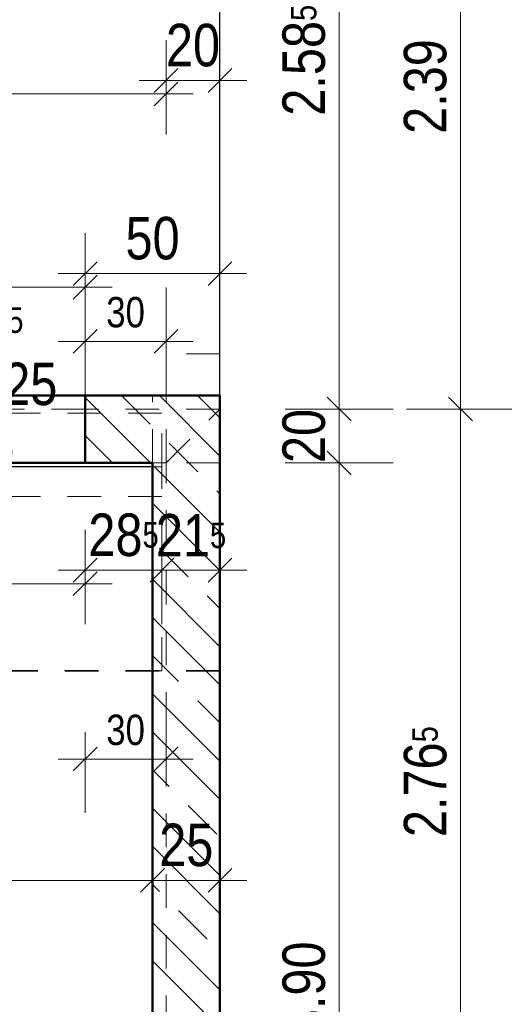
# Model space of a CAD drawing. Header units: millimetres. Extents: x 0 to 102, y -15 to 47.
# Tile 13 of 103: x 12.32 to 14.11, y 14.89 to 18.54. Entities that reach past the tile are written whole.
import ezdxf

# ---------------------------------------------------------------- set-up
doc = ezdxf.new("R2010")
doc.units = ezdxf.units.MM
doc.linetypes.add('HIDDEN', pattern=[0.375, 0.25, -0.125])
doc.layers.add('Achsen', color=7, linetype='Continuous', lineweight=20)
doc.styles.add('Arial Narrow', font='ARIALN.TTF')
doc.dimstyles.new('Arch_Strakon_dimstyle', dxfattribs={"dimtxt": 15.75, "dimasz": 1, "dimexe": 1.25, "dimexo": 0.0625, "dimgap": 1, "dimtad": 0, "dimzin": 12, "dimdsep": 46, "dimtxsty": 'Arial Narrow', "dimblk": 'Arrowhead_Tick', "dimsah": 1, "dimcen": 0, "dimse1": 1, "dimse2": 1, "dimclrd": 6, "dimclrt": 2, "dimazin": 0, "dimtfac": 1, "dimtdec": 4, "dimtmove": 0, "dimatfit": 3, "dimldrblk": 'NONE', "dimfxl": 1, "dimtvp": 1, "dimtolj": 1, "dimtzin": 0, "dimlwd": 13, "dimarcsym": 2})
pattern_1 = [(135, (0, 0), (-0.212132, -0.212132), []), (135, (-0.0707, -0.0707), (-0.212132, -0.212132), []), (135, (-0.14142, -0.14142), (-0.212132, -0.212132), [0.15, -0.1])]

# ---------------------------------------------------------------- blocks, each defined once
blk = doc.blocks.new('Arrowhead_Tick')
at = {"color": 0, "linetype": 'Continuous', "lineweight": -2}
for p, q in [((0, 20), (0, -10)), ((-1, 0), (0, 0)), ((10, 0), (0, 0))]:
    blk.add_line(p, q, dxfattribs=at)
at = {"color": 2, "linetype": 'Continuous', "lineweight": 35}
blk.add_line((4.42, 4.42), (-4.42, -4.42), dxfattribs=at)
blk = doc.blocks.new('*D279')
at = {"layer": 'Achsen', "color": 6, "linetype": 'Continuous', "lineweight": 13}
blk.add_line((12.5681, 16.5), (12.8331, 16.5), dxfattribs=at)
at = {"layer": 'Defpoints', "color": 0}
for p in [(12.5581, 16.8979), (12.8431, 16.8829), (12.8431, 16.5)]:
    blk.add_point(p, dxfattribs=at)
at = {"layer": 'Achsen', "color": 6, "lineweight": 13, "xscale": 0.01, "yscale": 0.01, "zscale": 0.01}
blk.add_blockref('Arrowhead_Tick', (12.8431, 16.5), dxfattribs=at)
at = {"layer": 'Achsen', "color": 6, "lineweight": 13, "xscale": 0.01, "yscale": 0.01, "zscale": 0.01, "rotation": 180}
blk.add_blockref('Arrowhead_Tick', (12.5581, 16.5), dxfattribs=at)
at = {"layer": 'Achsen', "color": 2, "lineweight": 35, "insert": (12.7006, 16.6304), "char_height": 0.1575, "attachment_point": 5, "style": 'Arial Narrow'}
blk.add_mtext('\\A1;28{\\A1;\\H.6x;\\S5;}', dxfattribs=at)
blk = doc.blocks.new('_None')
blk = doc.blocks.new('*D280')
at = {"layer": 'Achsen', "color": 6, "linetype": 'Continuous', "lineweight": 13}
blk.add_line((12.8531, 16.5), (13.0482, 16.5), dxfattribs=at)
at = {"layer": 'Defpoints', "color": 0}
for p in [(13.0582, 17.0979), (12.8431, 16.8829), (13.0582, 16.5)]:
    blk.add_point(p, dxfattribs=at)
at = {"layer": 'Achsen', "color": 6, "lineweight": 13, "xscale": 0.01, "yscale": 0.01, "zscale": 0.01}
blk.add_blockref('Arrowhead_Tick', (13.0582, 16.5), dxfattribs=at)
at = {"layer": 'Achsen', "color": 6, "lineweight": 13, "xscale": 0.01, "yscale": 0.01, "zscale": 0.01, "rotation": 180}
blk.add_blockref('Arrowhead_Tick', (12.8431, 16.5), dxfattribs=at)
at = {"layer": 'Achsen', "color": 2, "lineweight": 35, "insert": (12.9507, 16.6291), "char_height": 0.1575, "attachment_point": 5, "style": 'Arial Narrow'}
blk.add_mtext('\\A1;21{\\A1;\\H.6x;\\S5;}', dxfattribs=at)
blk = doc.blocks.new('*D282')
at = {"layer": 'Achsen', "color": 6, "linetype": 'Continuous', "lineweight": 13}
blk.add_line((13.5, 13.0079), (13.5, 16.8879), dxfattribs=at)
at = {"layer": 'Defpoints', "color": 0}
for p in [(13.0582, 16.8979), (13.5, 16.8979), (13.0582, 12.9979)]:
    blk.add_point(p, dxfattribs=at)
at = {"layer": 'Achsen', "color": 6, "lineweight": 13, "xscale": 0.01, "yscale": 0.01, "zscale": 0.01}
for p, rotation in [((13.5, 16.8979), 89.99999999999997), ((13.5, 12.9979), 270)]:
    blk.add_blockref('Arrowhead_Tick', p, dxfattribs=dict(at, rotation=rotation))
at = {"layer": 'Achsen', "color": 2, "lineweight": 35, "insert": (13.3696, 14.9479), "char_height": 0.1575, "attachment_point": 5, "rotation": 90, "style": 'Arial Narrow'}
blk.add_mtext('\\A1;3.90', dxfattribs=at)
blk = doc.blocks.new('*D283')
at = {"layer": 'Achsen', "color": 6, "linetype": 'Continuous', "lineweight": 13}
blk.add_line((13.5, 16.9079), (13.5, 17.0879), dxfattribs=at)
at = {"layer": 'Defpoints', "color": 0}
for p in [(13.0582, 17.0979), (13.5, 17.0979), (13.0582, 16.8979)]:
    blk.add_point(p, dxfattribs=at)
at = {"layer": 'Achsen', "color": 6, "lineweight": 13, "xscale": 0.01, "yscale": 0.01, "zscale": 0.01}
for p, rotation in [((13.5, 17.0979), 90), ((13.5, 16.8979), 270)]:
    blk.add_blockref('Arrowhead_Tick', p, dxfattribs=dict(at, rotation=rotation))
at = {"layer": 'Achsen', "color": 2, "lineweight": 35, "insert": (13.3696, 16.9979), "char_height": 0.1575, "attachment_point": 5, "rotation": 90, "style": 'Arial Narrow'}
blk.add_mtext('\\A1;20', dxfattribs=at)
blk = doc.blocks.new('*D284')
at = {"layer": 'Achsen', "color": 6, "linetype": 'Continuous', "lineweight": 13}
for p, q in [((14.45, 17.0879), (14.45, 15.2631)), ((14.45, 13.0079), (14.45, 14.8227))]:
    blk.add_line(p, q, dxfattribs=at)
at = {"layer": 'Defpoints', "color": 0}
for p in [(13.0582, 17.0979), (14.45, 17.0979), (13.0582, 12.9979)]:
    blk.add_point(p, dxfattribs=at)
at = {"layer": 'Achsen', "color": 6, "lineweight": 13, "xscale": 0.01, "yscale": 0.01, "zscale": 0.01}
for p, rotation in [((14.45, 17.0979), 89.99999999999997), ((14.45, 12.9979), 270)]:
    blk.add_blockref('Arrowhead_Tick', p, dxfattribs=dict(at, rotation=rotation))
at = {"layer": 'Achsen', "color": 2, "lineweight": 35, "insert": (14.4, 15.0429), "char_height": 0.1575, "attachment_point": 5, "rotation": 90, "style": 'Arial Narrow'}
blk.add_mtext('\\A1;4.10', dxfattribs=at)
blk = doc.blocks.new('*D285')
at = {"layer": 'Achsen', "color": 6, "linetype": 'Continuous', "lineweight": 13}
blk.add_line((13.5, 17.1079), (13.5, 19.6745), dxfattribs=at)
at = {"layer": 'Defpoints', "color": 0}
for p in [(13.0582, 19.6845), (13.5, 19.6845), (13.0582, 17.0979)]:
    blk.add_point(p, dxfattribs=at)
at = {"layer": 'Achsen', "color": 6, "lineweight": 13, "xscale": 0.01, "yscale": 0.01, "zscale": 0.01}
for p, rotation in [((13.5, 19.6845), 89.99999999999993), ((13.5, 17.0979), 269.9999999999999)]:
    blk.add_blockref('Arrowhead_Tick', p, dxfattribs=dict(at, rotation=rotation))
at = {"layer": 'Achsen', "color": 2, "lineweight": 35, "insert": (13.3696, 18.3912), "char_height": 0.1575, "attachment_point": 5, "rotation": 90, "style": 'Arial Narrow'}
blk.add_mtext('\\A1;2.58{\\A1;\\H.6x;\\S5;}', dxfattribs=at)
blk = doc.blocks.new('*D291')
at = {"layer": 'Achsen', "color": 6, "linetype": 'Continuous', "lineweight": 13}
blk.add_line((13.95, 14.3445), (13.95, 17.0879), dxfattribs=at)
at = {"layer": 'Defpoints', "color": 0}
for p in [(13.0582, 17.0979), (13.95, 17.0979), (13.1082, 14.3345)]:
    blk.add_point(p, dxfattribs=at)
at = {"layer": 'Achsen', "color": 6, "lineweight": 13, "xscale": 0.01, "yscale": 0.01, "zscale": 0.01}
for p, rotation in [((13.95, 17.0979), 90), ((13.95, 14.3345), 270)]:
    blk.add_blockref('Arrowhead_Tick', p, dxfattribs=dict(at, rotation=rotation))
at = {"layer": 'Achsen', "color": 2, "lineweight": 35, "insert": (13.8196, 15.7162), "char_height": 0.1575, "attachment_point": 5, "rotation": 90, "style": 'Arial Narrow'}
blk.add_mtext('\\A1;2.76{\\A1;\\H.6x;\\S5;}', dxfattribs=at)
blk = doc.blocks.new('*D292')
at = {"layer": 'Achsen', "color": 6, "linetype": 'Continuous', "lineweight": 13}
blk.add_line((13.95, 17.1079), (13.95, 19.4795), dxfattribs=at)
at = {"layer": 'Defpoints', "color": 0}
for p in [(13.1082, 19.4895), (13.95, 19.4895), (13.0582, 17.0979)]:
    blk.add_point(p, dxfattribs=at)
at = {"layer": 'Achsen', "color": 6, "lineweight": 13, "xscale": 0.01, "yscale": 0.01, "zscale": 0.01}
for p, rotation in [((13.95, 19.4895), 89.99999999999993), ((13.95, 17.0979), 269.9999999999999)]:
    blk.add_blockref('Arrowhead_Tick', p, dxfattribs=dict(at, rotation=rotation))
at = {"layer": 'Achsen', "color": 2, "lineweight": 35, "insert": (13.8196, 18.2937), "char_height": 0.1575, "attachment_point": 5, "rotation": 90, "style": 'Arial Narrow'}
blk.add_mtext('\\A1;2.39', dxfattribs=at)
blk = doc.blocks.new('*D489')
at = {"color": 6, "linetype": 'Continuous', "lineweight": 13}
for p, q in [((8.8682, 18.266), (10.4215, 18.266)), ((12.8482, 18.266), (10.8619, 18.266))]:
    blk.add_line(p, q, dxfattribs=at)
at = {"layer": 'Defpoints', "color": 0}
for p in [(8.8582, 19.2829), (12.8582, 19.2829), (12.8582, 18.266)]:
    blk.add_point(p, dxfattribs=at)
at = {"color": 6, "lineweight": 13, "xscale": 0.01, "yscale": 0.01, "zscale": 0.01}
blk.add_blockref('Arrowhead_Tick', (12.8582, 18.266), dxfattribs=at)
at = {"color": 6, "lineweight": 13, "xscale": 0.01, "yscale": 0.01, "zscale": 0.01, "rotation": 180}
blk.add_blockref('Arrowhead_Tick', (8.8582, 18.266), dxfattribs=at)
at = {"color": 2, "lineweight": 35, "insert": (10.6417, 18.2642), "char_height": 0.1575, "attachment_point": 5, "style": 'Arial Narrow'}
blk.add_mtext('\\A1;4.00', dxfattribs=at)
blk = doc.blocks.new('*D490')
at = {"color": 6, "linetype": 'Continuous', "lineweight": 13}
blk.add_line((12.8682, 18.316), (13.0482, 18.316), dxfattribs=at)
at = {"layer": 'Defpoints', "color": 0}
for p in [(12.8582, 19.2829), (13.0582, 19.2829), (13.0582, 18.316)]:
    blk.add_point(p, dxfattribs=at)
at = {"color": 6, "lineweight": 13, "xscale": 0.01, "yscale": 0.01, "zscale": 0.01}
blk.add_blockref('Arrowhead_Tick', (13.0582, 18.316), dxfattribs=at)
at = {"color": 6, "lineweight": 13, "xscale": 0.01, "yscale": 0.01, "zscale": 0.01, "rotation": 180}
blk.add_blockref('Arrowhead_Tick', (12.8582, 18.316), dxfattribs=at)
at = {"color": 2, "lineweight": 35, "insert": (12.9582, 18.4464), "char_height": 0.1575, "attachment_point": 5, "style": 'Arial Narrow'}
blk.add_mtext('\\A1;20', dxfattribs=at)
blk = doc.blocks.new('*D554')
at = {"color": 6, "linetype": 'Continuous', "lineweight": 13}
blk.add_line((12.5681, 17.6), (13.0482, 17.6), dxfattribs=at)
at = {"layer": 'Defpoints', "color": 0}
for p in [(13.0582, 17.6), (12.5581, 17.0979), (13.0582, 17.0979)]:
    blk.add_point(p, dxfattribs=at)
at = {"color": 6, "lineweight": 13, "xscale": 0.01, "yscale": 0.01, "zscale": 0.01}
blk.add_blockref('Arrowhead_Tick', (13.0582, 17.6), dxfattribs=at)
at = {"color": 6, "lineweight": 13, "xscale": 0.01, "yscale": 0.01, "zscale": 0.01, "rotation": 180}
blk.add_blockref('Arrowhead_Tick', (12.5581, 17.6), dxfattribs=at)
at = {"color": 2, "lineweight": 35, "insert": (12.8082, 17.7304), "char_height": 0.1575, "attachment_point": 5, "style": 'Arial Narrow'}
blk.add_mtext('\\A1;50', dxfattribs=at)
blk = doc.blocks.new('*D737')
at = {"layer": 'Achsen', "color": 6, "linetype": 'Continuous', "lineweight": 13}
blk.add_line((12.5681, 15.8), (12.8482, 15.8), dxfattribs=at)
at = {"layer": 'Defpoints', "color": 0}
for p in [(12.5581, 16.8979), (12.8582, 16.8979), (12.8582, 15.8)]:
    blk.add_point(p, dxfattribs=at)
at = {"layer": 'Achsen', "color": 6, "lineweight": 13, "xscale": 0.01, "yscale": 0.01, "zscale": 0.01}
blk.add_blockref('Arrowhead_Tick', (12.8582, 15.8), dxfattribs=at)
at = {"layer": 'Achsen', "color": 6, "lineweight": 13, "xscale": 0.01, "yscale": 0.01, "zscale": 0.01, "rotation": 180}
blk.add_blockref('Arrowhead_Tick', (12.5581, 15.8), dxfattribs=at)
at = {"layer": 'Achsen', "color": 3, "lineweight": 25, "insert": (12.7082, 15.9074), "char_height": 0.1125, "attachment_point": 5, "style": 'Arial Narrow'}
blk.add_mtext('\\A1;30', dxfattribs=at)
blk = doc.blocks.new('*D757')
at = {"color": 6, "linetype": 'Continuous', "lineweight": 13}
blk.add_line((12.5681, 17.3488), (12.8482, 17.3488), dxfattribs=at)
at = {"layer": 'Defpoints', "color": 0}
for p in [(12.8582, 17.3488), (12.5581, 17.0979), (12.8582, 16.8979)]:
    blk.add_point(p, dxfattribs=at)
at = {"color": 6, "lineweight": 13, "xscale": 0.01, "yscale": 0.01, "zscale": 0.01}
blk.add_blockref('Arrowhead_Tick', (12.8582, 17.3488), dxfattribs=at)
at = {"color": 6, "lineweight": 13, "xscale": 0.01, "yscale": 0.01, "zscale": 0.01, "rotation": 180}
blk.add_blockref('Arrowhead_Tick', (12.5581, 17.3488), dxfattribs=at)
at = {"color": 3, "lineweight": 35, "insert": (12.7082, 17.4563), "char_height": 0.1125, "attachment_point": 5, "style": 'Arial Narrow'}
blk.add_mtext('\\A1;30', dxfattribs=at)
blk = doc.blocks.new('*D761')
at = {"layer": 'Achsen', "color": 6, "linetype": 'Continuous', "lineweight": 13}
blk.add_line((11.5581, 16.45), (12.5481, 16.45), dxfattribs=at)
at = {"layer": 'Defpoints', "color": 0}
for p in [(11.5481, 16.8979), (12.5581, 16.8979), (12.5581, 16.45)]:
    blk.add_point(p, dxfattribs=at)
at = {"layer": 'Achsen', "color": 6, "lineweight": 13, "xscale": 0.01, "yscale": 0.01, "zscale": 0.01}
blk.add_blockref('Arrowhead_Tick', (12.5581, 16.45), dxfattribs=at)
at = {"layer": 'Achsen', "color": 6, "lineweight": 13, "xscale": 0.01, "yscale": 0.01, "zscale": 0.01, "rotation": 180}
blk.add_blockref('Arrowhead_Tick', (11.5481, 16.45), dxfattribs=at)
at = {"layer": 'Achsen', "color": 2, "lineweight": 35, "insert": (12.065, 16.5165), "char_height": 0.1575, "attachment_point": 5, "style": 'Arial Narrow'}
blk.add_mtext('\\A1;1.01', dxfattribs=at)
blk = doc.blocks.new('*D763')
at = {"color": 6, "linetype": 'Continuous', "lineweight": 13}
for p, q in [((11.5581, 17.55), (11.8538, 17.55)), ((12.5481, 17.55), (12.2525, 17.55))]:
    blk.add_line(p, q, dxfattribs=at)
at = {"layer": 'Defpoints', "color": 0}
for p in [(12.5581, 17.55), (11.5481, 17.0979), (12.5581, 17.0979)]:
    blk.add_point(p, dxfattribs=at)
at = {"color": 6, "lineweight": 13, "xscale": 0.01, "yscale": 0.01, "zscale": 0.01}
blk.add_blockref('Arrowhead_Tick', (12.5581, 17.55), dxfattribs=at)
at = {"color": 6, "lineweight": 13, "xscale": 0.01, "yscale": 0.01, "zscale": 0.01, "rotation": 180}
blk.add_blockref('Arrowhead_Tick', (11.5481, 17.55), dxfattribs=at)
at = {"color": 2, "lineweight": 35, "insert": (12.0531, 17.6), "char_height": 0.1575, "attachment_point": 5, "style": 'Arial Narrow'}
blk.add_mtext('\\A1;1.01', dxfattribs=at)
blk = doc.blocks.new('*D776')
at = {"color": 6, "linetype": 'Continuous', "lineweight": 13}
blk.add_line((11.1181, 15.35), (12.7982, 15.35), dxfattribs=at)
at = {"layer": 'Defpoints', "color": 0}
for p in [(11.1081, 16.8979), (12.8082, 16.8979), (12.8082, 15.35)]:
    blk.add_point(p, dxfattribs=at)
at = {"color": 6, "lineweight": 13, "xscale": 0.01, "yscale": 0.01, "zscale": 0.01}
blk.add_blockref('Arrowhead_Tick', (12.8082, 15.35), dxfattribs=at)
at = {"color": 6, "lineweight": 13, "xscale": 0.01, "yscale": 0.01, "zscale": 0.01, "rotation": 180}
blk.add_blockref('Arrowhead_Tick', (11.1081, 15.35), dxfattribs=at)
at = {"color": 2, "lineweight": 35, "insert": (11.9582, 15.4804), "char_height": 0.1575, "attachment_point": 5, "style": 'Arial Narrow'}
blk.add_mtext('\\A1;1.70', dxfattribs=at)
blk = doc.blocks.new('*D777')
at = {"color": 6, "linetype": 'Continuous', "lineweight": 13}
blk.add_line((12.8182, 15.35), (13.0482, 15.35), dxfattribs=at)
at = {"layer": 'Defpoints', "color": 0}
for p in [(13.0582, 17.0979), (12.8082, 16.8979), (13.0582, 15.35)]:
    blk.add_point(p, dxfattribs=at)
at = {"color": 6, "lineweight": 13, "xscale": 0.01, "yscale": 0.01, "zscale": 0.01}
blk.add_blockref('Arrowhead_Tick', (13.0582, 15.35), dxfattribs=at)
at = {"color": 6, "lineweight": 13, "xscale": 0.01, "yscale": 0.01, "zscale": 0.01, "rotation": 180}
blk.add_blockref('Arrowhead_Tick', (12.8082, 15.35), dxfattribs=at)
at = {"color": 2, "lineweight": 35, "insert": (12.9332, 15.4804), "char_height": 0.1575, "attachment_point": 5, "style": 'Arial Narrow'}
blk.add_mtext('\\A1;25', dxfattribs=at)

msp = doc.modelspace()

# ---------------------------------------------------------------- hatches: boundary and pattern name
at = {"lineweight": 13}
h = msp.add_hatch(dxfattribs=at)
h.set_pattern_fill('wuB', color=6, scale=0.01, angle=135, style=0, pattern_type=2)
h.set_pattern_definition(pattern_1)
h.paths.add_polyline_path([(12.8081558, 17.147896), (12.8081558, 16.897896), (12.5581483, 16.8978952), (12.5581483, 17.147896)])
h = msp.add_hatch(dxfattribs=at)
h.set_pattern_fill('wuB', color=6, scale=0.01, angle=135, style=0, pattern_type=2)
h.set_pattern_definition(pattern_1)
h.paths.add_polyline_path([(13.0581558, 12.9978891), (12.8081558, 12.9978891), (12.8081558, 17.147896), (13.0581558, 17.147896)])

# ---------------------------------------------------------------- linework, layer by layer
at = {"color": 6, "linetype": 'HIDDEN', "lineweight": 13, "ltscale": 0.5}
for p, q in [((13.0581558, 17.3028926), (12.8581558, 17.3028926)), ((12.8581558, 16.8978952), (12.8581558, 17.3028926)), ((12.8081558, 16.897896), (12.8081558, 17.147896)), ((12.5581483, 17.0978926), (11.5481483, 17.0978926)), ((13.0581558, 17.0978926), (12.5581483, 17.0978926)), ((12.8581558, 16.8978952), (13.0581558, 17.0978952)), ((12.8431483, 17.0828742), (11.0731483, 17.0828742)), ((12.8431483, 16.8828742), (12.8431483, 17.0828742)), ((12.8581558, 16.8978919), (12.8081558, 16.8978919)), ((12.8431483, 16.8828742), (12.8081558, 16.8828742)), ((12.8431483, 16.1273957), (12.8431483, 16.8828742)), ((12.8581558, 12.9978891), (12.8581558, 16.8978952)), ((13.0581558, 16.8978919), (12.8581558, 16.8978919)), ((12.8431483, 16.7728742), (11.0731483, 16.7728742)), ((12.8431483, 16.1273957), (12.8081558, 16.1273957))]:
    msp.add_line(p, q, dxfattribs=at)
at = {"color": 4, "linetype": 'Continuous', "lineweight": 50}
for p, q in [((12.5581483, 17.1478952), (11.5481483, 17.1478952)), ((12.5581483, 16.8978952), (12.5581483, 17.147896)), ((12.8081558, 17.1478952), (12.5581483, 17.1478952)), ((13.0581558, 17.1478952), (12.8081558, 17.1478952)), ((13.0581558, 12.9978891), (13.0581558, 17.147896)), ((12.5581483, 16.8978919), (11.5481483, 16.8978919)), ((12.8081558, 16.8978919), (12.5581483, 16.8978919)), ((12.8081558, 13.2478891), (12.8081558, 16.897896))]:
    msp.add_line(p, q, dxfattribs=at)
at = {"color": 2, "linetype": 'HIDDEN', "lineweight": 35, "ltscale": 0.5}
msp.add_line((13.0581558, 16.1273957), (10.8581483, 16.1273957), dxfattribs=at)
at = {"layer": 'Achsen', "color": 3, "linetype": 'Continuous', "lineweight": 25}
for p, q in [((13.0581558, 17.147896), (13.0581558, 19.684471)), ((12.8081558, 16.8828742), (11.1081483, 16.8828742))]:
    msp.add_line(p, q, dxfattribs=at)

# ---------------------------------------------------------------- texts
at = {"color": 2, "lineweight": 35, "style": 'Arial Narrow'}
msp.add_text('-0.25', height=0.1575, dxfattribs=at).set_placement((11.8845755, 16.8854119))
at = {"color": 2, "lineweight": 35, "insert": (12.1240312, 17.3082258), "char_height": 0.1575, "attachment_point": 5, "line_spacing_factor": 0.9, "style": 'Arial Narrow'}
msp.add_mtext('2.22{\\A1;\\H.6x;\\S5;}{\\P}ab -0.25', dxfattribs=at)

# ---------------------------------------------------------------- dimensions: what is measured, and where the dimension line sits
at = {"lineweight": 35}
for base, p1, p2, text, override, picture, middle in [((12.8581558, 18.2660335), (8.8581504, 19.2828926), (12.8581558, 19.2828926), '4.00', {"dimscale": 0.01, "dimtxt": 15.75, "dimasz": 1, "dimgap": 5, "dimtad": 0, "dimjust": 0, "dimtih": 0, "dimtoh": 0, "dimdec": 5, "dimdsep": 46, "dimtxsty": 'Arial Narrow', "dimclrd": 6, "dimclrt": 2, "dimtix": 0, "dimtofl": 255, "dimtmove": 2, "dimatfit": 2, "dimfxl": 0, "dimfxlon": 0, "dimtvp": 31.746032, "dimlwd": 13}, '*D489', (10.641706, 18.2642041)), ((13.0581558, 18.3160335), (12.8581558, 19.2828926), (13.0581558, 19.2828926), '20', {"dimscale": 0.01, "dimtxt": 15.75, "dimasz": 1, "dimgap": 5, "dimtad": 1, "dimjust": 0, "dimtih": 0, "dimtoh": 0, "dimdec": 5, "dimdsep": 46, "dimtxsty": 'Arial Narrow', "dimclrd": 6, "dimclrt": 2, "dimtix": 1, "dimtofl": 255, "dimtmove": 0, "dimatfit": 2, "dimfxl": 0, "dimfxlon": 0, "dimtvp": 31.746032, "dimlwd": 13}, '*D490', (12.9581558, 18.3160335)), ((13.0581558, 17.6), (12.5581483, 17.0978926), (13.0581558, 17.0978952), '50', {"dimscale": 0.01, "dimtxt": 15.75, "dimasz": 1, "dimgap": 5, "dimtad": 1, "dimjust": 0, "dimtih": 0, "dimtoh": 0, "dimdec": 5, "dimdsep": 46, "dimtxsty": 'Arial Narrow', "dimclrd": 6, "dimclrt": 2, "dimtix": 1, "dimtofl": 255, "dimtmove": 0, "dimatfit": 2, "dimfxl": 0, "dimfxlon": 0, "dimtvp": 31.746032, "dimlwd": 13}, '*D554', (12.8081521, 17.6)), ((12.5581483, 17.55), (11.5481483, 17.0978926), (12.5581483, 17.0978926), '1.01', {"dimscale": 0.01, "dimtxt": 15.75, "dimasz": 1, "dimgap": 5, "dimtad": 0, "dimjust": 0, "dimtih": 0, "dimtoh": 0, "dimdec": 5, "dimdsep": 46, "dimtxsty": 'Arial Narrow', "dimclrd": 6, "dimclrt": 2, "dimtix": 0, "dimtofl": 255, "dimtmove": 2, "dimatfit": 2, "dimfxl": 0, "dimfxlon": 0, "dimtvp": 31.746032, "dimlwd": 13}, '*D763', (12.0531483, 17.6)), ((12.8581558, 17.3488395), (12.5581483, 17.0978926), (12.8581558, 16.8978919), '30', {"dimscale": 0.01, "dimtxt": 11.25, "dimasz": 1, "dimgap": 5, "dimtad": 1, "dimjust": 0, "dimtih": 0, "dimtoh": 0, "dimdec": 5, "dimdsep": 46, "dimtxsty": 'Arial Narrow', "dimclrd": 6, "dimclrt": 3, "dimtix": 1, "dimtofl": 255, "dimtmove": 0, "dimatfit": 2, "dimfxl": 0, "dimfxlon": 0, "dimtvp": 44.444444, "dimlwd": 13}, '*D757', (12.7081521, 17.3488395)), ((13.0581558, 15.35), (12.8081558, 16.897896), (13.0581558, 17.0978952), '25', {"dimscale": 0.01, "dimtxt": 15.75, "dimasz": 1, "dimgap": 5, "dimtad": 1, "dimjust": 0, "dimtih": 0, "dimtoh": 0, "dimdec": 5, "dimdsep": 46, "dimtxsty": 'Arial Narrow', "dimclrd": 6, "dimclrt": 2, "dimtix": 1, "dimtofl": 255, "dimtmove": 0, "dimatfit": 2, "dimfxl": 0, "dimfxlon": 0, "dimtvp": 31.746032, "dimlwd": 13}, '*D777', (12.9331558, 15.35)), ((12.8081558, 15.35), (11.1081483, 16.897896), (12.8081558, 16.897896), '1.70', {"dimscale": 0.01, "dimtxt": 15.75, "dimasz": 1, "dimgap": 5, "dimtad": 1, "dimjust": 0, "dimtih": 0, "dimtoh": 0, "dimdec": 5, "dimdsep": 46, "dimtxsty": 'Arial Narrow', "dimclrd": 6, "dimclrt": 2, "dimtix": 1, "dimtofl": 255, "dimtmove": 0, "dimatfit": 2, "dimfxl": 0, "dimfxlon": 0, "dimtvp": 31.746032, "dimlwd": 13}, '*D776', (11.9581521, 15.35))]:
    dim = msp.add_linear_dim(base=base, p1=p1, p2=p2, text=text, dimstyle='Arch_Strakon_dimstyle', override=override, dxfattribs=at)
    dim.commit()
    dim.dimension.update_dxf_attribs({"geometry": picture, "text_midpoint": middle, "dimtype": 160})
at = {"layer": 'Achsen', "lineweight": 35}
for base, p1, p2, text, override, picture, middle in [((13.5, 19.684471), (13.0581558, 17.0978952), (13.0581558, 19.684471), '2.58{\\A1;\\H.6x;\\S5;}', {"dimscale": 0.01, "dimtxt": 15.75, "dimasz": 1, "dimgap": 5, "dimtad": 1, "dimjust": 0, "dimtih": 0, "dimtoh": 0, "dimdec": 5, "dimdsep": 46, "dimtxsty": 'Arial Narrow', "dimclrd": 6, "dimclrt": 2, "dimtix": 1, "dimtofl": 255, "dimtmove": 0, "dimatfit": 2, "dimfxl": 0, "dimfxlon": 0, "dimtvp": 31.746032, "dimlwd": 13}, '*D285', (13.5, 18.3911831)), ((13.95, 19.489471), (13.0581558, 17.0978952), (13.1081558, 19.489471), '2.39', {"dimscale": 0.01, "dimtxt": 15.75, "dimasz": 1, "dimgap": 5, "dimtad": 1, "dimjust": 0, "dimtih": 0, "dimtoh": 0, "dimdec": 5, "dimdsep": 46, "dimtxsty": 'Arial Narrow', "dimclrd": 6, "dimclrt": 2, "dimtix": 1, "dimtofl": 255, "dimtmove": 0, "dimatfit": 2, "dimfxl": 0, "dimfxlon": 0, "dimtvp": 31.746032, "dimlwd": 13}, '*D292', (13.95, 18.2936831)), ((13.5, 17.0978952), (13.0581558, 16.8978919), (13.0581558, 17.0978952), '20', {"dimscale": 0.01, "dimtxt": 15.75, "dimasz": 1, "dimgap": 5, "dimtad": 1, "dimjust": 0, "dimtih": 0, "dimtoh": 0, "dimdec": 5, "dimdsep": 46, "dimtxsty": 'Arial Narrow', "dimclrd": 6, "dimclrt": 2, "dimtix": 1, "dimtofl": 255, "dimtmove": 0, "dimatfit": 2, "dimfxl": 0, "dimfxlon": 0, "dimtvp": 31.746032, "dimlwd": 13}, '*D283', (13.5, 16.9978936)), ((14.45, 17.0978952), (13.0581558, 12.9978891), (13.0581558, 17.0978952), '4.10', {"dimscale": 0.01, "dimtxt": 15.75, "dimasz": 1, "dimgap": 5, "dimtad": 0, "dimjust": 0, "dimtih": 0, "dimtoh": 0, "dimdec": 5, "dimdsep": 46, "dimtxsty": 'Arial Narrow', "dimclrd": 6, "dimclrt": 2, "dimtix": 0, "dimtofl": 255, "dimtmove": 2, "dimatfit": 2, "dimfxl": 0, "dimfxlon": 0, "dimtvp": 31.746032, "dimlwd": 13}, '*D284', (14.4, 15.0428888)), ((13.95, 17.0978952), (13.1081558, 14.334471), (13.0581558, 17.0978952), '2.76{\\A1;\\H.6x;\\S5;}', {"dimscale": 0.01, "dimtxt": 15.75, "dimasz": 1, "dimgap": 5, "dimtad": 1, "dimjust": 0, "dimtih": 0, "dimtoh": 0, "dimdec": 5, "dimdsep": 46, "dimtxsty": 'Arial Narrow', "dimclrd": 6, "dimclrt": 2, "dimtix": 1, "dimtofl": 255, "dimtmove": 0, "dimatfit": 2, "dimfxl": 0, "dimfxlon": 0, "dimtvp": 31.746032, "dimlwd": 13}, '*D291', (13.95, 15.7161831)), ((13.5, 16.8978919), (13.0581558, 12.9978891), (13.0581558, 16.8978919), '3.90', {"dimscale": 0.01, "dimtxt": 15.75, "dimasz": 1, "dimgap": 5, "dimtad": 1, "dimjust": 0, "dimtih": 0, "dimtoh": 0, "dimdec": 5, "dimdsep": 46, "dimtxsty": 'Arial Narrow', "dimclrd": 6, "dimclrt": 2, "dimtix": 1, "dimtofl": 255, "dimtmove": 0, "dimatfit": 2, "dimfxl": 0, "dimfxlon": 0, "dimtvp": 31.746032, "dimlwd": 13}, '*D282', (13.5, 14.9478905))]:
    dim = msp.add_linear_dim(base=base, p1=p1, p2=p2, angle=90, text=text, dimstyle='Arch_Strakon_dimstyle', override=override, dxfattribs=at)
    dim.commit()
    dim.dimension.update_dxf_attribs({"geometry": picture, "text_midpoint": middle, "dimtype": 160})
for base, p1, p2, text, override, picture, middle in [((13.0581558, 16.5), (12.8431483, 16.8828742), (13.0581558, 17.0978952), '21{\\A1;\\H.6x;\\S5;}', {"dimscale": 0.01, "dimtxt": 15.75, "dimasz": 1, "dimgap": 5, "dimtad": 1, "dimjust": 0, "dimtih": 0, "dimtoh": 0, "dimdec": 5, "dimdsep": 46, "dimtxsty": 'Arial Narrow', "dimclrd": 6, "dimclrt": 2, "dimtix": 1, "dimtofl": 255, "dimtmove": 0, "dimatfit": 2, "dimfxl": 0, "dimfxlon": 0, "dimtvp": 31.746032, "dimlwd": 13}, '*D280', (12.9506521, 16.5)), ((12.5581483, 16.45), (11.5481483, 16.8978919), (12.5581483, 16.8978919), '1.01', {"dimscale": 0.01, "dimtxt": 15.75, "dimasz": 1, "dimgap": 5, "dimtad": 0, "dimjust": 0, "dimtih": 0, "dimtoh": 0, "dimdec": 5, "dimdsep": 46, "dimtxsty": 'Arial Narrow', "dimclrd": 6, "dimclrt": 2, "dimtix": 0, "dimtofl": 255, "dimtmove": 2, "dimatfit": 2, "dimfxl": 0, "dimfxlon": 0, "dimtvp": 31.746032, "dimlwd": 13}, '*D761', (12.0650384, 16.5165314)), ((12.8431483, 16.5), (12.5581483, 16.8978919), (12.8431483, 16.8828742), '28{\\A1;\\H.6x;\\S5;}', {"dimscale": 0.01, "dimtxt": 15.75, "dimasz": 1, "dimgap": 5, "dimtad": 1, "dimjust": 0, "dimtih": 0, "dimtoh": 0, "dimdec": 5, "dimdsep": 46, "dimtxsty": 'Arial Narrow', "dimclrd": 6, "dimclrt": 2, "dimtix": 1, "dimtofl": 255, "dimtmove": 0, "dimatfit": 2, "dimfxl": 0, "dimfxlon": 0, "dimtvp": 31.746032, "dimlwd": 13}, '*D279', (12.7006483, 16.5))]:
    dim = msp.add_linear_dim(base=base, p1=p1, p2=p2, text=text, dimstyle='Arch_Strakon_dimstyle', override=override, dxfattribs=at)
    dim.commit()
    dim.dimension.update_dxf_attribs({"geometry": picture, "text_midpoint": middle, "dimtype": 160})
at = {"layer": 'Achsen', "lineweight": 25}
dim = msp.add_linear_dim(base=(12.8581558, 15.8), p1=(12.5581483, 16.8978919), p2=(12.8581558, 16.8978952), text='30', dimstyle='Arch_Strakon_dimstyle', override={"dimscale": 0.01, "dimtxt": 11.25, "dimasz": 1, "dimgap": 5, "dimtad": 1, "dimjust": 0, "dimtih": 0, "dimtoh": 0, "dimdec": 5, "dimdsep": 46, "dimtxsty": 'Arial Narrow', "dimclrd": 6, "dimclrt": 3, "dimtix": 1, "dimtofl": 255, "dimtmove": 0, "dimatfit": 2, "dimfxl": 0, "dimfxlon": 0, "dimtvp": 44.444444, "dimlwd": 13}, dxfattribs=at)
dim.commit()
dim.dimension.update_dxf_attribs({"geometry": '*D737', "text_midpoint": (12.7081521, 15.8), "dimtype": 160})

doc.saveas('drawing.dxf')
